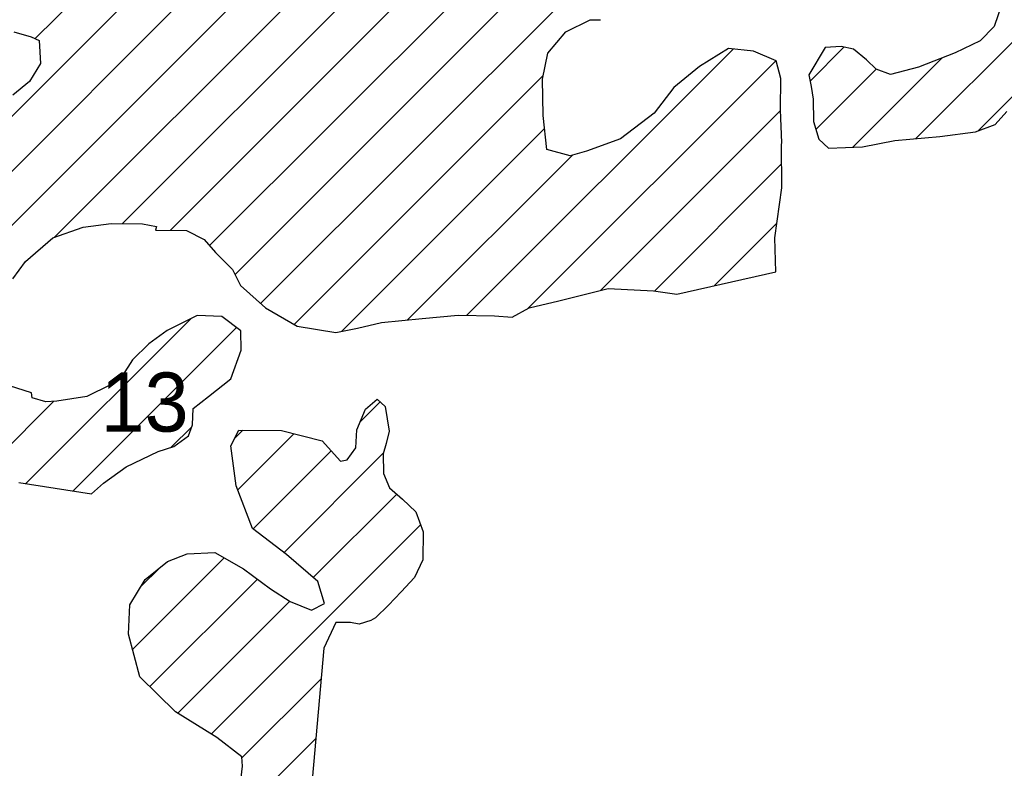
# Model space of a CAD drawing. Extents: x 192051 to 352051, y 710978 to 817615.
# Tile 59 of 85: x 280499 to 285824, y 775834 to 779884. Entities that reach past the tile are written whole.
import ezdxf
from ezdxf.enums import TextEntityAlignment as Align

# ---------------------------------------------------------------- set-up
doc = ezdxf.new("R2010")
doc.units = 0
doc.header["$LTSCALE"] = 800
doc.layers.get('0').update_dxf_attribs({"linetype": 'CONTINUOUS'})
for name, color, linetype in [('TEXT', 7, 'CONTINUOUS'), ('WETDBA', 11, 'CONTINUOUS'), ('WETFILL', 12, 'CONTINUOUS')]:
    doc.layers.add(name, color=color, linetype=linetype)

# ---------------------------------------------------------------- blocks, each defined once
blk = doc.blocks.new('*X')
at = {"color": 0}
for p, q in [((280582.6, 779782), (283486.2, 782685.6)), ((280286.3, 779190.9), (283360.2, 782264.8)), ((280186.7, 778796.6), (283248.5, 781858.5)), ((277664, 775979.3), (283166.3, 781481.6)), ((280686.7, 778707.3), (283395.6, 781416.2)), ((281055.1, 778781), (283656.1, 781382.1)), ((281314.1, 778745.3), (283916.7, 781347.9)), ((281525.8, 778662.4), (284177.3, 781313.8)), ((281664, 778505.9), (284437.8, 781279.7)), ((281801.6, 778348.8), (284698.4, 781245.5)), ((285345.9, 779240.9), (286800.3, 780695.3)), ((285681.2, 779281.5), (286958.1, 780558.4)), ((282916.3, 778284.7), (284357.1, 779725.6)), ((284773.5, 779552.5), (284957, 779736.1)), ((285005, 779194.7), (285486.7, 779676.4)), ((283247.8, 778321.6), (284588.3, 779662)), ((284805.8, 779290.2), (285131.7, 779616.1)), ((281983.2, 778235.7), (283329.8, 779582.3)), ((283640.8, 778419.9), (284613.4, 779392.5)), ((282239.8, 778197.6), (283338.3, 779296.1)), ((282597.3, 778260.4), (283488.6, 779151.7)), ((283932, 778416.4), (284619.9, 779104.3)), ((284256.1, 778445.8), (284594, 778783.7)), ((280532.6, 777374.5), (281424.2, 778266)), ((280788, 777335.2), (281671.6, 778218.8)), ((280281.1, 777417.6), (280682.6, 777819.1)), ((282339.7, 777708.1), (282448.6, 777817)), ((281318.6, 777571.1), (281429.9, 777682.4)), ((281661, 777618.8), (281706.4, 777664.2)), ((281678.4, 777341.6), (281981.2, 777644.3)), ((281761.3, 777129.7), (282183.5, 777551.9)), ((281928.7, 777002.5), (282465.7, 777539.4)), ((282087.1, 776866.2), (282539, 777318)), ((281535.9, 776020.2), (282667.4, 777151.7)), ((281109.4, 776477.8), (281604.5, 776972.9)), ((281156.8, 776819.9), (281256.7, 776919.8)), ((281202.7, 776276.5), (281784.4, 776858.2)), ((281353.6, 776132.6), (281959.4, 776738.4)), ((281701.2, 775890.8), (282128.9, 776318.6)), ((281671.2, 775566.2), (282100.8, 775995.8))]:
    blk.add_line(p, q, dxfattribs=at)

msp = doc.modelspace()

# ---------------------------------------------------------------- linework, layer by layer
at = {"layer": 'WETDBA', "color": 0}
for points in [[(285915, 780142.2), (285814.3, 779979.9), (285769.5, 779847), (285694.6, 779770), (285559.4, 779704.8), (285361.1, 779627.3), (285209.4, 779587.5), (285131.2, 779616.3), (285079.9, 779667.8), (285008.6, 779724.3), (284941.9, 779739.6), (284854.6, 779733.5), (284767.3, 779585.5), (284779, 779523.1), (284789.9, 779453.6), (284792.6, 779334.4), (284821.4, 779238), (284872.7, 779190), (285056.5, 779196.5), (285232.3, 779231.4), (285474.9, 779251.7), (285668.5, 779276.7), (285774.1, 779316.9), (285838.3, 779386.8)], [(280462, 778482.5), (280531.2, 778576.7), (280678.8, 778704.6), (280843.2, 778761.2), (280993.2, 778781.4), (281164.1, 778780.3), (281239.2, 778765.4), (281233.3, 778745.8), (281401.4, 778744.7), (281497.2, 778695.2), (281559, 778624.2), (281650.9, 778533.3), (281692.8, 778445.6), (281828.7, 778324.6), (281999.2, 778226.5), (282208.4, 778191.2), (282326.8, 778215.3), (282456.5, 778247), (282675.4, 778267.9), (282869.7, 778285.5), (283067.2, 778282), (283163.5, 778275.4), (283255.4, 778325.7), (283415.4, 778363.4), (283682, 778430.2), (283927.2, 778417.1), (284053.5, 778400.2), (284589.5, 778520.8), (284582.9, 778704.6), (284620.9, 778974.3), (284619.2, 779209.9), (284620.6, 779218.4), (284613.3, 779396.5), (284615.2, 779566.1), (284590.2, 779661.2), (284467.4, 779713.6), (284331.8, 779728.3), (284176.6, 779631.6), (284036.2, 779517.2), (283931.3, 779378), (283749.1, 779239.4), (283564, 779173.9), (283476.7, 779148.2), (283350.4, 779181.4), (283331, 779365.2), (283325.8, 779563.2), (283355.4, 779703.7), (283452.5, 779818.1), (283584.4, 779884.2), (283639.8, 779884.3)], [(280467, 779818.7), (280561.3, 779791.3), (280604.4, 779772.5), (280612.4, 779647.6), (280552.1, 779549.6), (280461.3, 779475.9)], [(280494.6, 777380.3), (280887.1, 777319.9), (280951.6, 777376.9), (281075.6, 777464.9), (281248.8, 777548.9), (281332.1, 777575.4), (281411.4, 777632.2), (281433.9, 777693.2), (281437.6, 777780.3), (281519.9, 777846.2), (281641.8, 777941.3), (281696.9, 778096.8), (281695.2, 778200.9), (281591.9, 778279.3), (281459.1, 778283.6), (281297.2, 778202.3), (281198, 778130.9), (281108.5, 778044.7), (281054.9, 777960.1), (280989.6, 777909.5), (280861.7, 777846.2), (280699.7, 777819.8), (280640.6, 777817.6), (280566.3, 777838), (280563, 777865.5), (280443.2, 777904)], [(281671.4, 775567.8), (281704.2, 775845.6), (281700.8, 775896.9), (281565.6, 776001.9), (281341.9, 776139.8), (281148.4, 776329.8), (281087.9, 776559.3), (281095.2, 776719.7), (281178.5, 776855.2), (281297.7, 776953.7), (281405.6, 776994.2), (281553.7, 777001.8), (281709.4, 776913.3), (281856.4, 776805.3), (281961.3, 776737.1), (282077, 776690.6), (282146.9, 776726.7), (282111.5, 776845), (281942.6, 776991.9), (281758.2, 777132), (281670.4, 777362.6), (281640.6, 777578.3), (281684, 777664.6), (281914.6, 777661.2), (282135.3, 777605.3), (282233.3, 777496.6), (282269.8, 777502.4), (282317.1, 777568.3), (282322, 777665.7), (282368.5, 777777.2), (282432.4, 777832.3), (282475.3, 777791.7), (282497.2, 777658.2), (282480.8, 777591.9), (282464.5, 777535.3), (282467.1, 777428.7), (282499.7, 777351.8), (282570.3, 777291.2), (282640.8, 777222.8), (282681.9, 777112.9), (282679.7, 776962.9), (282634.2, 776867.5), (282562.2, 776788.6), (282493.8, 776717.4), (282422.7, 776647.6), (282398, 776634), (282336, 776614.6), (282289.1, 776623.7), (282208.5, 776623.4), (282143.4, 776484.9), (282058.2, 775506.7)]]:
    msp.add_lwpolyline(points, dxfattribs=at)

# ---------------------------------------------------------------- block references
at = {"layer": 'WETFILL', "color": 0}
msp.add_blockref('*X', (0, 0), dxfattribs=at)
msp.add_blockref('*X', (0, 0), dxfattribs=at)
msp.add_blockref('*X', (0, 0), dxfattribs=at)
msp.add_blockref('*X', (0, 0), dxfattribs=at)
msp.add_blockref('*X', (0, 0), dxfattribs=at)
msp.add_blockref('*X', (0, 0), dxfattribs=at)
msp.add_blockref('*X', (0, 0), dxfattribs=at)
msp.add_blockref('*X', (0, 0), dxfattribs=at)
msp.add_blockref('*X', (0, 0), dxfattribs=at)
msp.add_blockref('*X', (0, 0), dxfattribs=at)
msp.add_blockref('*X', (0, 0), dxfattribs=at)
msp.add_blockref('*X', (0, 0), dxfattribs=at)
msp.add_blockref('*X', (0, 0), dxfattribs=at)
msp.add_blockref('*X', (0, 0), dxfattribs=at)
msp.add_blockref('*X', (0, 0), dxfattribs=at)
msp.add_blockref('*X', (0, 0), dxfattribs=at)
msp.add_blockref('*X', (0, 0), dxfattribs=at)
msp.add_blockref('*X', (0, 0), dxfattribs=at)
msp.add_blockref('*X', (0, 0), dxfattribs=at)
msp.add_blockref('*X', (0, 0), dxfattribs=at)
msp.add_blockref('*X', (0, 0), dxfattribs=at)
msp.add_blockref('*X', (0, 0), dxfattribs=at)
msp.add_blockref('*X', (0, 0), dxfattribs=at)
msp.add_blockref('*X', (0, 0), dxfattribs=at)
msp.add_blockref('*X', (0, 0), dxfattribs=at)
msp.add_blockref('*X', (0, 0), dxfattribs=at)
msp.add_blockref('*X', (0, 0), dxfattribs=at)
msp.add_blockref('*X', (0, 0), dxfattribs=at)
msp.add_blockref('*X', (0, 0), dxfattribs=at)
msp.add_blockref('*X', (0, 0), dxfattribs=at)
msp.add_blockref('*X', (0, 0), dxfattribs=at)
msp.add_blockref('*X', (0, 0), dxfattribs=at)
msp.add_blockref('*X', (0, 0), dxfattribs=at)
msp.add_blockref('*X', (0, 0), dxfattribs=at)
msp.add_blockref('*X', (0, 0), dxfattribs=at)
msp.add_blockref('*X', (0, 0), dxfattribs=at)
msp.add_blockref('*X', (0, 0), dxfattribs=at)
msp.add_blockref('*X', (0, 0), dxfattribs=at)
msp.add_blockref('*X', (0, 0), dxfattribs=at)
msp.add_blockref('*X', (0, 0), dxfattribs=at)
msp.add_blockref('*X', (0, 0), dxfattribs=at)
msp.add_blockref('*X', (0, 0), dxfattribs=at)
msp.add_blockref('*X', (0, 0), dxfattribs=at)
msp.add_blockref('*X', (0, 0), dxfattribs=at)
msp.add_blockref('*X', (0, 0), dxfattribs=at)
msp.add_blockref('*X', (0, 0), dxfattribs=at)
msp.add_blockref('*X', (0, 0), dxfattribs=at)
msp.add_blockref('*X', (0, 0), dxfattribs=at)
msp.add_blockref('*X', (0, 0), dxfattribs=at)
msp.add_blockref('*X', (0, 0), dxfattribs=at)
msp.add_blockref('*X', (0, 0), dxfattribs=at)
msp.add_blockref('*X', (0, 0), dxfattribs=at)
msp.add_blockref('*X', (0, 0), dxfattribs=at)
msp.add_blockref('*X', (0, 0), dxfattribs=at)
msp.add_blockref('*X', (0, 0), dxfattribs=at)
msp.add_blockref('*X', (0, 0), dxfattribs=at)
msp.add_blockref('*X', (0, 0), dxfattribs=at)
msp.add_blockref('*X', (0, 0), dxfattribs=at)
msp.add_blockref('*X', (0, 0), dxfattribs=at)
msp.add_blockref('*X', (0, 0), dxfattribs=at)
msp.add_blockref('*X', (0, 0), dxfattribs=at)
msp.add_blockref('*X', (0, 0), dxfattribs=at)
msp.add_blockref('*X', (0, 0), dxfattribs=at)
msp.add_blockref('*X', (0, 0), dxfattribs=at)
msp.add_blockref('*X', (0, 0), dxfattribs=at)
msp.add_blockref('*X', (0, 0), dxfattribs=at)
msp.add_blockref('*X', (0, 0), dxfattribs=at)
msp.add_blockref('*X', (0, 0), dxfattribs=at)
msp.add_blockref('*X', (0, 0), dxfattribs=at)
msp.add_blockref('*X', (0, 0), dxfattribs=at)
msp.add_blockref('*X', (0, 0), dxfattribs=at)
msp.add_blockref('*X', (0, 0), dxfattribs=at)
msp.add_blockref('*X', (0, 0), dxfattribs=at)
msp.add_blockref('*X', (0, 0), dxfattribs=at)
msp.add_blockref('*X', (0, 0), dxfattribs=at)
msp.add_blockref('*X', (0, 0), dxfattribs=at)
msp.add_blockref('*X', (0, 0), dxfattribs=at)
msp.add_blockref('*X', (0, 0), dxfattribs=at)
msp.add_blockref('*X', (0, 0), dxfattribs=at)
msp.add_blockref('*X', (0, 0), dxfattribs=at)
msp.add_blockref('*X', (0, 0), dxfattribs=at)
msp.add_blockref('*X', (0, 0), dxfattribs=at)
msp.add_blockref('*X', (0, 0), dxfattribs=at)
msp.add_blockref('*X', (0, 0), dxfattribs=at)
msp.add_blockref('*X', (0, 0), dxfattribs=at)
msp.add_blockref('*X', (0, 0), dxfattribs=at)
msp.add_blockref('*X', (0, 0), dxfattribs=at)
msp.add_blockref('*X', (0, 0), dxfattribs=at)
msp.add_blockref('*X', (0, 0), dxfattribs=at)
msp.add_blockref('*X', (0, 0), dxfattribs=at)
msp.add_blockref('*X', (0, 0), dxfattribs=at)
msp.add_blockref('*X', (0, 0), dxfattribs=at)
msp.add_blockref('*X', (0, 0), dxfattribs=at)
msp.add_blockref('*X', (0, 0), dxfattribs=at)
msp.add_blockref('*X', (0, 0), dxfattribs=at)
msp.add_blockref('*X', (0, 0), dxfattribs=at)
msp.add_blockref('*X', (0, 0), dxfattribs=at)
msp.add_blockref('*X', (0, 0), dxfattribs=at)
msp.add_blockref('*X', (0, 0), dxfattribs=at)
msp.add_blockref('*X', (0, 0), dxfattribs=at)

# ---------------------------------------------------------------- texts
at = {"layer": 'TEXT', "color": 0}
msp.add_text('13', height=320, dxfattribs=at).set_placement((281174.5, 777655.7), align=Align.CENTER)

doc.saveas('drawing.dxf')
